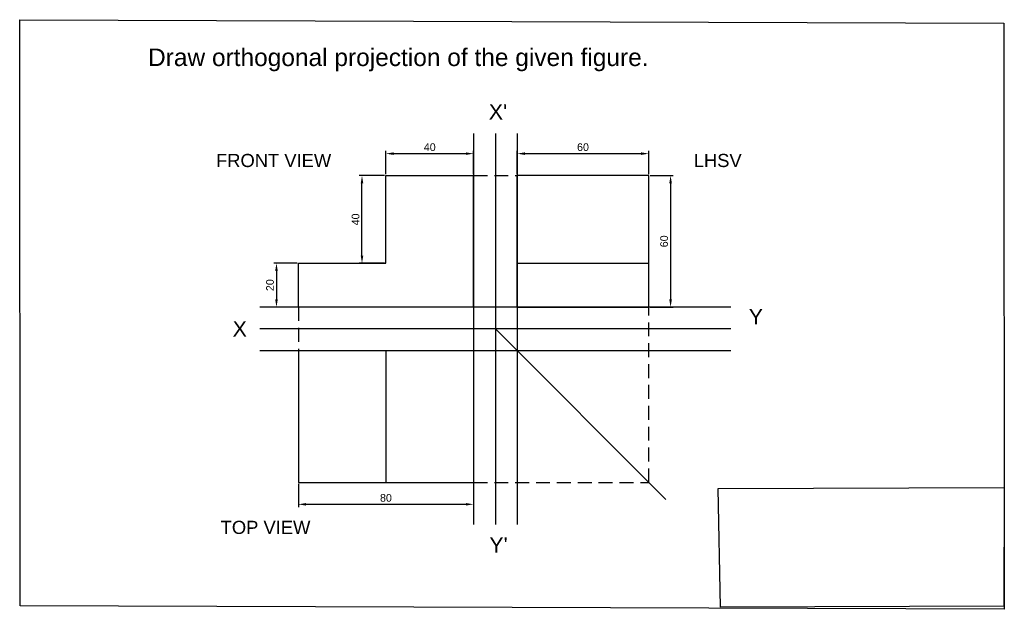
# Model space of a CAD drawing. Header units: millimetres. Extents: x -48 to 401, y 30 to 299.
import ezdxf

# ---------------------------------------------------------------- set-up
doc = ezdxf.new("R2010")
doc.units = ezdxf.units.MM
doc.linetypes.add('DASHED2', pattern=[9.525, 6.35, -3.175])
doc.styles.get("Standard").update_dxf_attribs({"font": 'arial.ttf'})
doc.dimstyles.new('ISO-25', dxfattribs={"dimtxt": 3.5, "dimasz": 3.5, "dimexe": 1.25, "dimexo": 0.625, "dimgap": 1.15, "dimtad": 1, "dimdec": 0, "dimtxsty": 'Standard', "dimcen": 2.5, "dimadec": 0, "dimazin": 0, "dimtfac": 1, "dimtdec": 0, "dimtmove": 0, "dimatfit": 3, "dimfxl": 1, "dimarcsym": 0})

# ---------------------------------------------------------------- blocks, each defined once
blk = doc.blocks.new('*D2')
at = {"color": 0, "lineweight": -2, "transparency": 16777216}
for p, q in [((118.88, 228.13), (118.88, 238.75)), ((158.88, 228.13), (158.88, 238.75)), ((122.38, 237.5), (155.38, 237.5))]:
    blk.add_line(p, q, dxfattribs=at)
at = {"color": 0, "transparency": 16777216}
for points in [[(122.38, 238.09), (122.38, 236.92), (118.88, 237.5)], [(155.38, 238.09), (155.38, 236.92), (158.88, 237.5)]]:
    blk.add_solid(points, dxfattribs=at)
at = {"layer": 'Defpoints', "color": 0, "transparency": 16777216}
for p in [(158.88, 237.5), (118.88, 227.5), (158.88, 227.5)]:
    blk.add_point(p, dxfattribs=at)
at = {"color": 0, "transparency": 16777216, "insert": (138.88, 240.44), "char_height": 3.5, "attachment_point": 5}
blk.add_mtext('40', dxfattribs=at)
blk = doc.blocks.new('*D3')
at = {"color": 0, "lineweight": -2, "transparency": 16777216}
for p, q in [((178.88, 228.13), (178.88, 238.75)), ((238.88, 228.13), (238.88, 238.75)), ((182.38, 237.5), (235.38, 237.5))]:
    blk.add_line(p, q, dxfattribs=at)
at = {"color": 0, "transparency": 16777216}
for points in [[(182.38, 238.09), (182.38, 236.92), (178.88, 237.5)], [(235.38, 238.09), (235.38, 236.92), (238.88, 237.5)]]:
    blk.add_solid(points, dxfattribs=at)
at = {"layer": 'Defpoints', "color": 0, "transparency": 16777216}
for p in [(238.88, 237.5), (178.88, 227.5), (238.88, 227.5)]:
    blk.add_point(p, dxfattribs=at)
at = {"color": 0, "transparency": 16777216, "insert": (208.88, 240.44), "char_height": 3.5, "attachment_point": 5}
blk.add_mtext('60', dxfattribs=at)
blk = doc.blocks.new('*D4')
at = {"color": 0, "lineweight": -2, "transparency": 16777216}
for p, q in [((239.51, 227.5), (250.13, 227.5)), ((248.88, 224), (248.88, 171)), ((239.51, 167.5), (250.13, 167.5))]:
    blk.add_line(p, q, dxfattribs=at)
at = {"color": 0, "transparency": 16777216}
for points in [[(248.3, 224), (249.46, 224), (248.88, 227.5)], [(248.3, 171), (249.46, 171), (248.88, 167.5)]]:
    blk.add_solid(points, dxfattribs=at)
at = {"layer": 'Defpoints', "color": 0, "transparency": 16777216}
for p in [(238.88, 227.5), (238.88, 167.5), (248.88, 167.5)]:
    blk.add_point(p, dxfattribs=at)
at = {"color": 0, "transparency": 16777216, "insert": (245.94, 197.5), "char_height": 3.5, "attachment_point": 5, "rotation": 90}
blk.add_mtext('60', dxfattribs=at)
blk = doc.blocks.new('*D5')
at = {"color": 0, "lineweight": -2, "transparency": 16777216}
for p, q in [((78.26, 187.5), (67.63, 187.5)), ((68.88, 184), (68.88, 171)), ((78.26, 167.5), (67.63, 167.5))]:
    blk.add_line(p, q, dxfattribs=at)
at = {"color": 0, "transparency": 16777216}
for points in [[(68.3, 184), (69.46, 184), (68.88, 187.5)], [(68.3, 171), (69.46, 171), (68.88, 167.5)]]:
    blk.add_solid(points, dxfattribs=at)
at = {"layer": 'Defpoints', "color": 0, "transparency": 16777216}
for p in [(78.88, 187.5), (68.88, 167.5), (78.88, 167.5)]:
    blk.add_point(p, dxfattribs=at)
at = {"color": 0, "transparency": 16777216, "insert": (65.94, 177.5), "char_height": 3.5, "attachment_point": 5, "rotation": 90}
blk.add_mtext('20', dxfattribs=at)
blk = doc.blocks.new('*D6')
at = {"color": 0, "lineweight": -2, "transparency": 16777216}
for p, q in [((78.88, 86.88), (78.88, 76.25)), ((158.88, 86.88), (158.88, 76.25)), ((82.38, 77.5), (155.38, 77.5))]:
    blk.add_line(p, q, dxfattribs=at)
at = {"color": 0, "transparency": 16777216}
for points in [[(82.38, 78.09), (82.38, 76.92), (78.88, 77.5)], [(155.38, 78.09), (155.38, 76.92), (158.88, 77.5)]]:
    blk.add_solid(points, dxfattribs=at)
at = {"layer": 'Defpoints', "color": 0, "transparency": 16777216}
for p in [(78.88, 87.5), (158.88, 87.5), (158.88, 77.5)]:
    blk.add_point(p, dxfattribs=at)
at = {"color": 0, "transparency": 16777216, "insert": (118.88, 80.44), "char_height": 3.5, "attachment_point": 5}
blk.add_mtext('80', dxfattribs=at)
blk = doc.blocks.new('*D7')
at = {"color": 0, "lineweight": -2, "transparency": 16777216}
for p, q in [((118.26, 227.5), (106.69, 227.5)), ((107.94, 191), (107.94, 224)), ((118.26, 187.5), (106.69, 187.5))]:
    blk.add_line(p, q, dxfattribs=at)
at = {"color": 0, "transparency": 16777216}
for points in [[(107.36, 224), (108.53, 224), (107.94, 227.5)], [(107.36, 191), (108.53, 191), (107.94, 187.5)]]:
    blk.add_solid(points, dxfattribs=at)
at = {"layer": 'Defpoints', "color": 0, "transparency": 16777216}
for p in [(107.94, 227.5), (118.88, 227.5), (118.88, 187.5)]:
    blk.add_point(p, dxfattribs=at)
at = {"color": 0, "transparency": 16777216, "insert": (105.01, 207.5), "char_height": 3.5, "attachment_point": 5, "rotation": 90}
blk.add_mtext('40', dxfattribs=at)

msp = doc.modelspace()

# ---------------------------------------------------------------- linework, layer by layer
at = {"color": 41, "true_color": 0xf4ee51}
for p, q in [((158.88, 246.71), (158.88, 68.3)), ((178.88, 246.71), (178.88, 68.3)), ((276.43, 167.5), (61.33, 167.5)), ((276.43, 147.5), (61.33, 147.5))]:
    msp.add_line(p, q, dxfattribs=at)
at = {"color": 240, "true_color": 0xed1f24}
for p, q in [((168.88, 246.71), (168.88, 68.3)), ((276.43, 157.5), (61.33, 157.5))]:
    msp.add_line(p, q, dxfattribs=at)
for p, q in [((118.88, 187.5), (118.88, 227.5)), ((118.88, 227.5), (158.88, 227.5)), ((158.88, 167.5), (158.88, 227.5)), ((178.88, 167.5), (178.88, 227.5)), ((238.88, 227.5), (178.88, 227.5)), ((238.88, 167.5), (238.88, 227.5)), ((78.88, 167.5), (78.88, 187.5)), ((78.88, 187.5), (118.88, 187.5)), ((178.88, 187.5), (238.88, 187.5)), ((158.88, 167.5), (78.88, 167.5)), ((178.88, 167.5), (238.88, 167.5)), ((158.88, 147.5), (78.88, 147.5)), ((78.88, 147.5), (78.88, 87.5)), ((118.88, 147.5), (118.88, 87.5)), ((158.88, 147.5), (158.88, 87.5)), ((78.88, 87.5), (158.88, 87.5))]:
    msp.add_line(p, q)
at = {"linetype": 'DASHED2'}
for p, q in [((158.88, 227.5), (178.88, 227.5)), ((78.88, 167.5), (78.88, 147.5))]:
    msp.add_line(p, q, dxfattribs=at)
at = {"color": 51, "linetype": 'DASHED2', "true_color": 0xf7f281}
for p, q in [((238.88, 87.5), (238.88, 167.5)), ((158.88, 87.5), (238.88, 87.5))]:
    msp.add_line(p, q, dxfattribs=at)
at = {"color": 2}
msp.add_line((168.88, 157.5), (246.66, 79.72), dxfattribs=at)
at = {"color": 7}
for points in [[(-48.4, 298.61), (401.07, 297.06), (401.24, 29.61), (-48.23, 31.16)], [(270.62, 84.66), (401.3, 85.22), (401.02, 31.09), (271.61, 30.52)]]:
    msp.add_lwpolyline(points, close=True, dxfattribs=at)

# ---------------------------------------------------------------- texts
at = {"insert": (10.23, 285.47), "char_height": 8, "attachment_point": 1}
msp.add_mtext_dynamic_manual_height_columns('Draw orthogonal projection of the given figure.', width=240.0783, gutter_width=12.5, heights=[0], dxfattribs=at)
at = {"color": 7, "attachment_point": 1}
for s, width, insert, char_height in [("X'", 6.7732, (165.84, 260.05), 7), ('FRONT VIEW', 67.0692, (41.27, 237.38), 6), ('LHSV', 50.3019, (259.46, 237.38), 6), ('Y', 33.631, (284.57, 166.68), 7), ('X', 8.8052, (48.85, 161.03), 7), ('TOP VIEW', 45.031, (43.39, 69.98), 6), ("Y'", 14.6564, (166.1, 62.51), 7)]:
    msp.add_mtext_dynamic_manual_height_columns(s, width=width, gutter_width=12.5, heights=[0], dxfattribs=dict(at, insert=insert, char_height=char_height))

# ---------------------------------------------------------------- dimensions: what is measured, and where the dimension line sits
at = {"color": 85, "true_color": 0x58ba48}
for base, p1, p2, picture, middle in [((158.88, 237.5), (118.88, 227.5), (158.88, 227.5), '*D2', (138.88, 240.44)), ((238.88, 237.5), (178.88, 227.5), (238.88, 227.5), '*D3', (208.88, 240.44)), ((158.88, 77.5), (78.88, 87.5), (158.88, 87.5), '*D6', (118.88, 80.44))]:
    dim = msp.add_linear_dim(base=base, p1=p1, p2=p2, dimstyle='ISO-25', dxfattribs=at)
    dim.commit()
    dim.dimension.update_dxf_attribs({"geometry": picture, "text_midpoint": middle})
for base, p1, p2, picture, middle in [((107.94, 227.5), (118.88, 187.5), (118.88, 227.5), '*D7', (105.01, 207.5)), ((248.88, 167.5), (238.88, 227.5), (238.88, 167.5), '*D4', (245.94, 197.5)), ((68.88, 167.5), (78.88, 187.5), (78.88, 167.5), '*D5', (65.94, 177.5))]:
    dim = msp.add_linear_dim(base=base, p1=p1, p2=p2, angle=90, dimstyle='ISO-25', dxfattribs=at)
    dim.commit()
    dim.dimension.update_dxf_attribs({"geometry": picture, "text_midpoint": middle})

doc.saveas('drawing.dxf')
